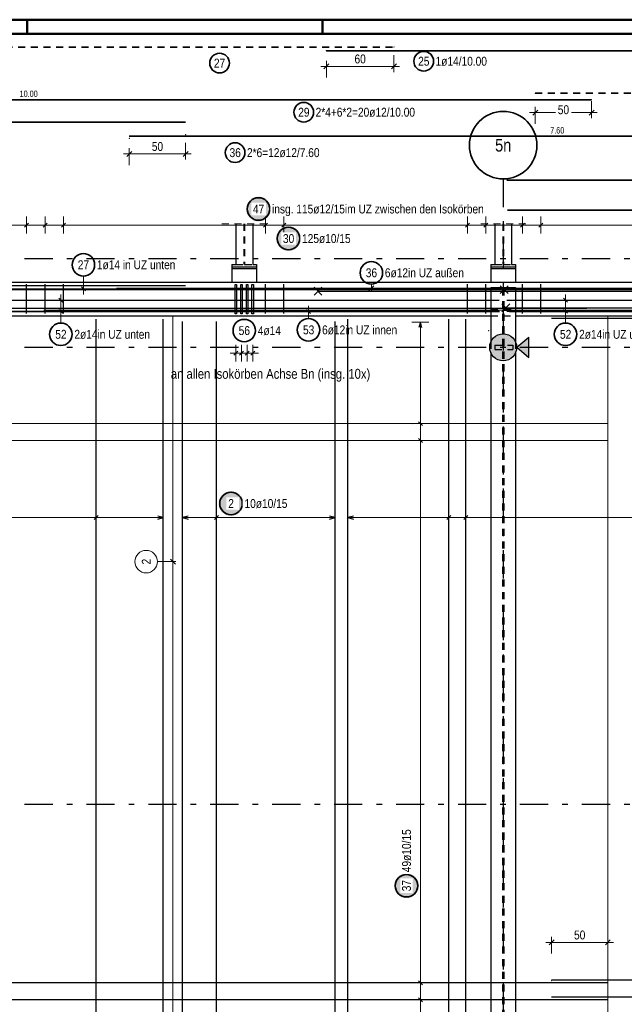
# Model space of a CAD drawing. Header units: millimetres. Extents: x -5 to 96, y -36 to 51.
# Tile 20 of 46: x 16 to 26, y 25 to 42. Entities that reach past the tile are written whole.
import ezdxf
from ezdxf.enums import TextEntityAlignment as Align

# ---------------------------------------------------------------- set-up
doc = ezdxf.new("R2010")
doc.units = ezdxf.units.MM
doc.linetypes.add('DASHDOTX2', pattern=[2, 1, -0.5, 0, -0.5])
doc.linetypes.add('HIDDEN', pattern=[0.375, 0.25, -0.125])
for name, color, linetype, lineweight in [('Achsen', 7, 'Continuous', 20), ('Bewehrung untere Lage', 7, 'Continuous', 20), ('Geschnittene Kanten', 7, 'Continuous', 20), ('Schraffuren', 7, 'Continuous', 20)]:
    doc.layers.add(name, color=color, linetype=linetype, lineweight=lineweight)
doc.styles.add('Arial Narrow', font='ARIALN.TTF')
doc.dimstyles.new('Arch_Strakon_dimstyle', dxfattribs={"dimtxt": 15.75, "dimasz": 1, "dimexe": 1.25, "dimexo": 0.0625, "dimgap": 1, "dimtad": 0, "dimdec": 3, "dimzin": 12, "dimdsep": 46, "dimtxsty": 'Arial Narrow', "dimblk": 'Arrowhead_Tick', "dimsah": 1, "dimcen": 0, "dimse1": 1, "dimse2": 1, "dimclrd": 6, "dimclrt": 2, "dimazin": 0, "dimtfac": 1, "dimtdec": 4, "dimtmove": 0, "dimatfit": 3, "dimldrblk": 'NONE', "dimfxl": 1, "dimtvp": 1, "dimtolj": 1, "dimtzin": 0, "dimlwd": 13, "dimarcsym": 2})

# ---------------------------------------------------------------- blocks, each defined once
blk = doc.blocks.new('Arrowhead_Tick')
at = {"color": 0, "linetype": 'Continuous', "lineweight": -2, "ltscale": 0.5}
for p, q in [((0, 20), (0, -10)), ((-1, 0), (0, 0)), ((10, 0), (0, 0))]:
    blk.add_line(p, q, dxfattribs=at)
at = {"color": 2, "linetype": 'Continuous', "lineweight": 35, "ltscale": 0.5}
blk.add_line((4.4, 4.4), (-4.4, -4.4), dxfattribs=at)
blk = doc.blocks.new('*D11')
at = {"color": 6, "linetype": 'Continuous', "lineweight": 13}
blk.add_line((21.076, 41.22), (22.256, 41.22), dxfattribs=at)
at = {"layer": 'Defpoints', "color": 0}
for p in [(21.066, 41.499), (22.266, 41.563), (22.266, 41.22)]:
    blk.add_point(p, dxfattribs=at)
at = {"color": 6, "lineweight": 13, "xscale": 0.01, "yscale": 0.01, "zscale": 0.01, "rotation": 180}
blk.add_blockref('Arrowhead_Tick', (21.066, 41.22), dxfattribs=at)
at = {"color": 6, "lineweight": 13, "xscale": 0.01, "yscale": 0.01, "zscale": 0.01}
blk.add_blockref('Arrowhead_Tick', (22.266, 41.22), dxfattribs=at)
at = {"color": 2, "lineweight": 35, "insert": (21.666, 41.351), "char_height": 0.1575, "attachment_point": 5, "style": 'Arial Narrow'}
blk.add_mtext('\\A1;60', dxfattribs=at)
blk = doc.blocks.new('_None')
blk = doc.blocks.new('*D13')
at = {"color": 6, "linetype": 'Continuous', "lineweight": 13}
for p, q in [((24.787, 40.399), (25.134, 40.399)), ((25.766, 40.399), (25.419, 40.399))]:
    blk.add_line(p, q, dxfattribs=at)
at = {"layer": 'Defpoints', "color": 0}
for p in [(24.777, 40.743), (25.776, 40.627), (25.776, 40.399)]:
    blk.add_point(p, dxfattribs=at)
at = {"color": 6, "lineweight": 13, "xscale": 0.01, "yscale": 0.01, "zscale": 0.01, "rotation": 180}
blk.add_blockref('Arrowhead_Tick', (24.777, 40.399), dxfattribs=at)
at = {"color": 6, "lineweight": 13, "xscale": 0.01, "yscale": 0.01, "zscale": 0.01}
blk.add_blockref('Arrowhead_Tick', (25.776, 40.399), dxfattribs=at)
at = {"color": 2, "lineweight": 35, "insert": (25.277, 40.449), "char_height": 0.1575, "attachment_point": 5, "style": 'Arial Narrow'}
blk.add_mtext('\\A1;50', dxfattribs=at)
blk = doc.blocks.new('*D14')
at = {"color": 6, "linetype": 'Continuous', "lineweight": 13}
blk.add_line((17.575, 39.664), (18.556, 39.664), dxfattribs=at)
at = {"layer": 'Defpoints', "color": 0}
for p in [(17.565, 39.942), (18.566, 40.007), (18.566, 39.664)]:
    blk.add_point(p, dxfattribs=at)
at = {"color": 6, "lineweight": 13, "xscale": 0.01, "yscale": 0.01, "zscale": 0.01, "rotation": 180}
blk.add_blockref('Arrowhead_Tick', (17.565, 39.664), dxfattribs=at)
at = {"color": 6, "lineweight": 13, "xscale": 0.01, "yscale": 0.01, "zscale": 0.01}
blk.add_blockref('Arrowhead_Tick', (18.566, 39.664), dxfattribs=at)
at = {"color": 2, "lineweight": 35, "insert": (18.066, 39.795), "char_height": 0.1575, "attachment_point": 5, "style": 'Arial Narrow'}
blk.add_mtext('\\A1;50', dxfattribs=at)
blk = doc.blocks.new('*D15')
at = {"color": 6, "linetype": 'Continuous', "lineweight": 13}
blk.add_line((25.077, 25.65), (26.056, 25.65), dxfattribs=at)
at = {"layer": 'Defpoints', "color": 0}
for p in [(26.066, 25.65), (25.067, 24.967), (26.066, 24.631)]:
    blk.add_point(p, dxfattribs=at)
at = {"color": 6, "lineweight": 13, "xscale": 0.01, "yscale": 0.01, "zscale": 0.01, "rotation": 180}
blk.add_blockref('Arrowhead_Tick', (25.067, 25.65), dxfattribs=at)
at = {"color": 6, "lineweight": 13, "xscale": 0.01, "yscale": 0.01, "zscale": 0.01}
blk.add_blockref('Arrowhead_Tick', (26.066, 25.65), dxfattribs=at)
at = {"color": 2, "lineweight": 35, "insert": (25.566, 25.78), "char_height": 0.1575, "attachment_point": 5, "style": 'Arial Narrow'}
blk.add_mtext('\\A1;50', dxfattribs=at)

msp = doc.modelspace()

# ---------------------------------------------------------------- hatches: boundary and pattern name
at = {"lineweight": 25, "true_color": 0xffffff}
msp.add_hatch(color=7, dxfattribs=at).paths.add_polyline_path([(22.709465, 26.656619), (22.709331, 26.664297), (22.708929, 26.671966), (22.70826, 26.679616), (22.707324, 26.687238), (22.706123, 26.694822), (22.704657, 26.70236), (22.70293, 26.709842), (22.700943, 26.71726), (22.698697, 26.724603), (22.696197, 26.731864), (22.693445, 26.739033), (22.690445, 26.746102), (22.6872, 26.753061), (22.683713, 26.759903), (22.679991, 26.766619), (22.676036, 26.773202), (22.671853, 26.779642), (22.667449, 26.785932), (22.662827, 26.792065), (22.657995, 26.798033), (22.652957, 26.803828), (22.64772, 26.809444), (22.64229, 26.814874), (22.636674, 26.820111), (22.630878, 26.825149), (22.62491, 26.829982), (22.618778, 26.834603), (22.612487, 26.839008), (22.606047, 26.84319), (22.599465, 26.847145), (22.592749, 26.850868), (22.585907, 26.854354), (22.578947, 26.857599), (22.571878, 26.8606), (22.564709, 26.863352), (22.557449, 26.865852), (22.550105, 26.868097), (22.542688, 26.870085), (22.535206, 26.871812), (22.527668, 26.873277), (22.520083, 26.874478), (22.512461, 26.875414), (22.504811, 26.876084), (22.497143, 26.876485), (22.489465, 26.876619), (22.481787, 26.876485), (22.474119, 26.876084), (22.466469, 26.875414), (22.458847, 26.874478), (22.451262, 26.873277), (22.443724, 26.871812), (22.436242, 26.870085), (22.428825, 26.868097), (22.421481, 26.865852), (22.414221, 26.863352), (22.407051, 26.8606), (22.399983, 26.857599), (22.393023, 26.854354), (22.386181, 26.850868), (22.379465, 26.847145), (22.372883, 26.84319), (22.366443, 26.839008), (22.360152, 26.834603), (22.354019, 26.829982), (22.348052, 26.825149), (22.342256, 26.820111), (22.33664, 26.814874), (22.33121, 26.809444), (22.325973, 26.803828), (22.320935, 26.798033), (22.316103, 26.792065), (22.311481, 26.785932), (22.307077, 26.779642), (22.302894, 26.773202), (22.298939, 26.766619), (22.295216, 26.759903), (22.29173, 26.753061), (22.288485, 26.746102), (22.285484, 26.739033), (22.282733, 26.731864), (22.280233, 26.724603), (22.277987, 26.71726), (22.276, 26.709842), (22.274272, 26.70236), (22.272807, 26.694822), (22.271606, 26.687238), (22.27067, 26.679616), (22.270001, 26.671966), (22.269599, 26.664297), (22.269465, 26.656619), (22.269599, 26.648942), (22.270001, 26.641273), (22.27067, 26.633623), (22.271606, 26.626001), (22.272807, 26.618417), (22.274272, 26.610879), (22.276, 26.603397), (22.277987, 26.595979), (22.280233, 26.588636), (22.282733, 26.581375), (22.285484, 26.574206), (22.288485, 26.567137), (22.29173, 26.560178), (22.295216, 26.553336), (22.298939, 26.546619), (22.302894, 26.540037), (22.307077, 26.533597), (22.311481, 26.527307), (22.316103, 26.521174), (22.320935, 26.515206), (22.325973, 26.509411), (22.33121, 26.503795), (22.33664, 26.498365), (22.342256, 26.493128), (22.348052, 26.48809), (22.354019, 26.483257), (22.360152, 26.478636), (22.366443, 26.474231), (22.372883, 26.470049), (22.379465, 26.466094), (22.386181, 26.462371), (22.393023, 26.458885), (22.399983, 26.455639), (22.407051, 26.452639), (22.414221, 26.449887), (22.421481, 26.447387), (22.428825, 26.445142), (22.436242, 26.443154), (22.443724, 26.441427), (22.451262, 26.439962), (22.458847, 26.43876), (22.466469, 26.437825), (22.474119, 26.437155), (22.481787, 26.436753), (22.489465, 26.436619), (22.497143, 26.436753), (22.504811, 26.437155), (22.512461, 26.437825), (22.520083, 26.43876), (22.527668, 26.439962), (22.535206, 26.441427), (22.542688, 26.443154), (22.550105, 26.445142), (22.557449, 26.447387), (22.564709, 26.449887), (22.571878, 26.452639), (22.578947, 26.455639), (22.585907, 26.458885), (22.592749, 26.462371), (22.599465, 26.466094), (22.606047, 26.470049), (22.612487, 26.474231), (22.618778, 26.478636), (22.62491, 26.483257), (22.630878, 26.48809), (22.636674, 26.493128), (22.64229, 26.498365), (22.64772, 26.503795), (22.652957, 26.509411), (22.657995, 26.515206), (22.662827, 26.521174), (22.667449, 26.527307), (22.671853, 26.533597), (22.676036, 26.540037), (22.679991, 26.546619), (22.683713, 26.553336), (22.6872, 26.560178), (22.690445, 26.567137), (22.693445, 26.574206), (22.696197, 26.581375), (22.698697, 26.588636), (22.700943, 26.595979), (22.70293, 26.603397), (22.704657, 26.610879), (22.706123, 26.618417), (22.707324, 26.626001), (22.70826, 26.633623), (22.708929, 26.641273)])
at = {"layer": 'Achsen', "lineweight": 50, "true_color": 0x80ff80}
msp.add_hatch(color=91, dxfattribs=at).paths.add_polyline_path([(24.663535, 36.406085), (24.663535, 36.048362), (24.447102, 36.227223)])
at = {"layer": 'Achsen', "lineweight": 25, "true_color": 0xffffff}
msp.add_hatch(color=7, dxfattribs=at).paths.add_polyline_path([(19.592148, 33.44998), (19.592014, 33.457658), (19.591612, 33.465326), (19.590943, 33.472976), (19.590007, 33.480598), (19.588806, 33.488182), (19.587341, 33.49572), (19.585613, 33.503203), (19.583626, 33.51062), (19.581381, 33.517963), (19.578881, 33.525224), (19.576129, 33.532393), (19.573128, 33.539462), (19.569883, 33.546421), (19.566397, 33.553263), (19.562674, 33.55998), (19.558719, 33.566562), (19.554536, 33.573002), (19.550132, 33.579292), (19.545511, 33.585425), (19.540678, 33.591393), (19.53564, 33.597188), (19.530403, 33.602805), (19.524973, 33.608234), (19.519357, 33.613472), (19.513561, 33.618509), (19.507594, 33.623342), (19.501461, 33.627963), (19.495171, 33.632368), (19.48873, 33.63655), (19.482148, 33.640505), (19.475432, 33.644228), (19.46859, 33.647714), (19.46163, 33.65096), (19.454562, 33.65396), (19.447393, 33.656712), (19.440132, 33.659212), (19.432788, 33.661457), (19.425371, 33.663445), (19.417889, 33.665172), (19.410351, 33.666637), (19.402766, 33.667839), (19.395144, 33.668775), (19.387495, 33.669444), (19.379826, 33.669846), (19.372148, 33.66998), (19.36447, 33.669846), (19.356802, 33.669444), (19.349152, 33.668775), (19.34153, 33.667839), (19.333946, 33.666637), (19.326408, 33.665172), (19.318925, 33.663445), (19.311508, 33.661457), (19.304164, 33.659212), (19.296904, 33.656712), (19.289735, 33.65396), (19.282666, 33.65096), (19.275707, 33.647714), (19.268864, 33.644228), (19.262148, 33.640505), (19.255566, 33.63655), (19.249126, 33.632368), (19.242835, 33.627963), (19.236703, 33.623342), (19.230735, 33.618509), (19.224939, 33.613472), (19.219323, 33.608234), (19.213893, 33.602805), (19.208656, 33.597188), (19.203618, 33.591393), (19.198786, 33.585425), (19.194164, 33.579292), (19.18976, 33.573002), (19.185578, 33.566562), (19.181623, 33.55998), (19.1779, 33.553263), (19.174413, 33.546421), (19.171168, 33.539462), (19.168168, 33.532393), (19.165416, 33.525224), (19.162916, 33.517963), (19.160671, 33.51062), (19.158683, 33.503203), (19.156956, 33.49572), (19.15549, 33.488182), (19.154289, 33.480598), (19.153353, 33.472976), (19.152684, 33.465326), (19.152282, 33.457658), (19.152148, 33.44998), (19.152282, 33.442302), (19.152684, 33.434633), (19.153353, 33.426983), (19.154289, 33.419362), (19.15549, 33.411777), (19.156956, 33.404239), (19.158683, 33.396757), (19.160671, 33.389339), (19.162916, 33.381996), (19.165416, 33.374735), (19.168168, 33.367566), (19.171168, 33.360498), (19.174413, 33.353538), (19.1779, 33.346696), (19.181623, 33.33998), (19.185578, 33.333397), (19.18976, 33.326957), (19.194164, 33.320667), (19.198786, 33.314534), (19.203618, 33.308566), (19.208656, 33.302771), (19.213893, 33.297155), (19.219323, 33.291725), (19.224939, 33.286488), (19.230735, 33.28145), (19.236703, 33.276617), (19.242835, 33.271996), (19.249126, 33.267591), (19.255566, 33.263409), (19.262148, 33.259454), (19.268864, 33.255731), (19.275707, 33.252245), (19.282666, 33.249), (19.289735, 33.245999), (19.296904, 33.243247), (19.304164, 33.240747), (19.311508, 33.238502), (19.318925, 33.236515), (19.326408, 33.234787), (19.333946, 33.233322), (19.34153, 33.232121), (19.349152, 33.231185), (19.356802, 33.230516), (19.36447, 33.230114), (19.372148, 33.22998), (19.379826, 33.230114), (19.387495, 33.230516), (19.395144, 33.231185), (19.402766, 33.232121), (19.410351, 33.233322), (19.417889, 33.234787), (19.425371, 33.236515), (19.432788, 33.238502), (19.440132, 33.240747), (19.447393, 33.243247), (19.454562, 33.245999), (19.46163, 33.249), (19.46859, 33.252245), (19.475432, 33.255731), (19.482148, 33.259454), (19.48873, 33.263409), (19.495171, 33.267591), (19.501461, 33.271996), (19.507594, 33.276617), (19.513561, 33.28145), (19.519357, 33.286488), (19.524973, 33.291725), (19.530403, 33.297155), (19.53564, 33.302771), (19.540678, 33.308566), (19.545511, 33.314534), (19.550132, 33.320667), (19.554536, 33.326957), (19.558719, 33.333397), (19.562674, 33.33998), (19.566397, 33.346696), (19.569883, 33.353538), (19.573128, 33.360498), (19.576129, 33.367566), (19.578881, 33.374735), (19.581381, 33.381996), (19.583626, 33.389339), (19.585613, 33.396757), (19.587341, 33.404239), (19.588806, 33.411777), (19.590007, 33.419362), (19.590943, 33.426983), (19.591612, 33.434633)])
at = {"layer": 'Geschnittene Kanten', "lineweight": 25, "true_color": 0xffffff}
for points in [[(20.081286, 38.68535), (20.081152, 38.693028), (20.08075, 38.700697), (20.080081, 38.708346), (20.079145, 38.715968), (20.077943, 38.723553), (20.076478, 38.731091), (20.074751, 38.738573), (20.072763, 38.74599), (20.070518, 38.753334), (20.068018, 38.760595), (20.065266, 38.767764), (20.062266, 38.774832), (20.05902, 38.781792), (20.055534, 38.788634), (20.051811, 38.79535), (20.047856, 38.801932), (20.043674, 38.808373), (20.039269, 38.814663), (20.034648, 38.820796), (20.029815, 38.826763), (20.024778, 38.832559), (20.01954, 38.838175), (20.014111, 38.843605), (20.008494, 38.848842), (20.002699, 38.85388), (19.996731, 38.858712), (19.990598, 38.863334), (19.984308, 38.867738), (19.977868, 38.871921), (19.971286, 38.875876), (19.964569, 38.879599), (19.957727, 38.883085), (19.950768, 38.88633), (19.943699, 38.889331), (19.93653, 38.892082), (19.929269, 38.894583), (19.921926, 38.896828), (19.914509, 38.898815), (19.907026, 38.900543), (19.899488, 38.902008), (19.891904, 38.903209), (19.884282, 38.904145), (19.876632, 38.904814), (19.868964, 38.905216), (19.861286, 38.90535), (19.853608, 38.905216), (19.845939, 38.904814), (19.838289, 38.904145), (19.830668, 38.903209), (19.823083, 38.902008), (19.815545, 38.900543), (19.808063, 38.898815), (19.800645, 38.896828), (19.793302, 38.894583), (19.786041, 38.892082), (19.778872, 38.889331), (19.771804, 38.88633), (19.764844, 38.883085), (19.758002, 38.879599), (19.751286, 38.875876), (19.744703, 38.871921), (19.738263, 38.867738), (19.731973, 38.863334), (19.72584, 38.858712), (19.719872, 38.85388), (19.714077, 38.848842), (19.708461, 38.843605), (19.703031, 38.838175), (19.697794, 38.832559), (19.692756, 38.826763), (19.687923, 38.820796), (19.683302, 38.814663), (19.678897, 38.808373), (19.674715, 38.801932), (19.67076, 38.79535), (19.667037, 38.788634), (19.663551, 38.781792), (19.660306, 38.774832), (19.657305, 38.767764), (19.654553, 38.760595), (19.652053, 38.753334), (19.649808, 38.74599), (19.647821, 38.738573), (19.646093, 38.731091), (19.644628, 38.723553), (19.643427, 38.715968), (19.642491, 38.708346), (19.641822, 38.700697), (19.64142, 38.693028), (19.641286, 38.68535), (19.64142, 38.677672), (19.641822, 38.670004), (19.642491, 38.662354), (19.643427, 38.654732), (19.644628, 38.647148), (19.646093, 38.63961), (19.647821, 38.632127), (19.649808, 38.62471), (19.652053, 38.617366), (19.654553, 38.610106), (19.657305, 38.602937), (19.660306, 38.595868), (19.663551, 38.588908), (19.667037, 38.582066), (19.67076, 38.57535), (19.674715, 38.568768), (19.678897, 38.562328), (19.683302, 38.556037), (19.687923, 38.549905), (19.692756, 38.543937), (19.697794, 38.538141), (19.703031, 38.532525), (19.708461, 38.527095), (19.714077, 38.521858), (19.719872, 38.51682), (19.72584, 38.511988), (19.731973, 38.507366), (19.738263, 38.502962), (19.744703, 38.49878), (19.751286, 38.494825), (19.758002, 38.491102), (19.764844, 38.487615), (19.771804, 38.48437), (19.778872, 38.48137), (19.786041, 38.478618), (19.793302, 38.476118), (19.800645, 38.473873), (19.808063, 38.471885), (19.815545, 38.470158), (19.823083, 38.468692), (19.830668, 38.467491), (19.838289, 38.466555), (19.845939, 38.465886), (19.853608, 38.465484), (19.861286, 38.46535), (19.868964, 38.465484), (19.876632, 38.465886), (19.884282, 38.466555), (19.891904, 38.467491), (19.899488, 38.468692), (19.907026, 38.470158), (19.914509, 38.471885), (19.921926, 38.473873), (19.929269, 38.476118), (19.93653, 38.478618), (19.943699, 38.48137), (19.950768, 38.48437), (19.957727, 38.487615), (19.964569, 38.491102), (19.971286, 38.494825), (19.977868, 38.49878), (19.984308, 38.502962), (19.990598, 38.507366), (19.996731, 38.511988), (20.002699, 38.51682), (20.008494, 38.521858), (20.014111, 38.527095), (20.01954, 38.532525), (20.024778, 38.538141), (20.029815, 38.543937), (20.034648, 38.549905), (20.039269, 38.556037), (20.043674, 38.562328), (20.047856, 38.568768), (20.051811, 38.57535), (20.055534, 38.582066), (20.05902, 38.588908), (20.062266, 38.595868), (20.065266, 38.602937), (20.068018, 38.610106), (20.070518, 38.617366), (20.072763, 38.62471), (20.074751, 38.632127), (20.076478, 38.63961), (20.077943, 38.647148), (20.079145, 38.654732), (20.080081, 38.662354), (20.08075, 38.670004)], [(20.613987, 38.159688), (20.613853, 38.167366), (20.613451, 38.175034), (20.612782, 38.182684), (20.611846, 38.190306), (20.610645, 38.19789), (20.609179, 38.205428), (20.607452, 38.212911), (20.605465, 38.220328), (20.603219, 38.227671), (20.600719, 38.234932), (20.597967, 38.242101), (20.594967, 38.24917), (20.591722, 38.256129), (20.588235, 38.262971), (20.584513, 38.269688), (20.580558, 38.27627), (20.576375, 38.28271), (20.571971, 38.289001), (20.567349, 38.295133), (20.562517, 38.301101), (20.557479, 38.306896), (20.552242, 38.312513), (20.546812, 38.317943), (20.541196, 38.32318), (20.5354, 38.328218), (20.529433, 38.33305), (20.5233, 38.337671), (20.517009, 38.342076), (20.510569, 38.346258), (20.503987, 38.350213), (20.497271, 38.353936), (20.490429, 38.357422), (20.483469, 38.360668), (20.4764, 38.363668), (20.469231, 38.36642), (20.461971, 38.36892), (20.454627, 38.371165), (20.44721, 38.373153), (20.439728, 38.37488), (20.43219, 38.376345), (20.424605, 38.377547), (20.416983, 38.378483), (20.409333, 38.379152), (20.401665, 38.379554), (20.393987, 38.379688), (20.386309, 38.379554), (20.378641, 38.379152), (20.370991, 38.378483), (20.363369, 38.377547), (20.355784, 38.376345), (20.348246, 38.37488), (20.340764, 38.373153), (20.333347, 38.371165), (20.326003, 38.36892), (20.318743, 38.36642), (20.311574, 38.363668), (20.304505, 38.360668), (20.297545, 38.357422), (20.290703, 38.353936), (20.283987, 38.350213), (20.277405, 38.346258), (20.270965, 38.342076), (20.264674, 38.337671), (20.258541, 38.33305), (20.252574, 38.328218), (20.246778, 38.32318), (20.241162, 38.317943), (20.235732, 38.312513), (20.230495, 38.306896), (20.225457, 38.301101), (20.220625, 38.295133), (20.216003, 38.289001), (20.211599, 38.28271), (20.207416, 38.27627), (20.203461, 38.269688), (20.199739, 38.262971), (20.196252, 38.256129), (20.193007, 38.24917), (20.190007, 38.242101), (20.187255, 38.234932), (20.184755, 38.227671), (20.182509, 38.220328), (20.180522, 38.212911), (20.178795, 38.205428), (20.177329, 38.19789), (20.176128, 38.190306), (20.175192, 38.182684), (20.174523, 38.175034), (20.174121, 38.167366), (20.173987, 38.159688), (20.174121, 38.15201), (20.174523, 38.144341), (20.175192, 38.136691), (20.176128, 38.12907), (20.177329, 38.121485), (20.178795, 38.113947), (20.180522, 38.106465), (20.182509, 38.099048), (20.184755, 38.091704), (20.187255, 38.084443), (20.190007, 38.077274), (20.193007, 38.070206), (20.196252, 38.063246), (20.199739, 38.056404), (20.203461, 38.049688), (20.207416, 38.043106), (20.211599, 38.036665), (20.216003, 38.030375), (20.220625, 38.024242), (20.225457, 38.018274), (20.230495, 38.012479), (20.235732, 38.006863), (20.241162, 38.001433), (20.246778, 37.996196), (20.252574, 37.991158), (20.258541, 37.986325), (20.264674, 37.981704), (20.270965, 37.977299), (20.277405, 37.973117), (20.283987, 37.969162), (20.290703, 37.965439), (20.297545, 37.961953), (20.304505, 37.958708), (20.311574, 37.955707), (20.318743, 37.952955), (20.326003, 37.950455), (20.333347, 37.94821), (20.340764, 37.946223), (20.348246, 37.944495), (20.355784, 37.94303), (20.363369, 37.941829), (20.370991, 37.940893), (20.378641, 37.940224), (20.386309, 37.939822), (20.393987, 37.939688), (20.401665, 37.939822), (20.409333, 37.940224), (20.416983, 37.940893), (20.424605, 37.941829), (20.43219, 37.94303), (20.439728, 37.944495), (20.44721, 37.946223), (20.454627, 37.94821), (20.461971, 37.950455), (20.469231, 37.952955), (20.4764, 37.955707), (20.483469, 37.958708), (20.490429, 37.961953), (20.497271, 37.965439), (20.503987, 37.969162), (20.510569, 37.973117), (20.517009, 37.977299), (20.5233, 37.981704), (20.529433, 37.986325), (20.5354, 37.991158), (20.541196, 37.996196), (20.546812, 38.001433), (20.552242, 38.006863), (20.557479, 38.012479), (20.562517, 38.018274), (20.567349, 38.024242), (20.571971, 38.030375), (20.576375, 38.036665), (20.580558, 38.043106), (20.584513, 38.049688), (20.588235, 38.056404), (20.591722, 38.063246), (20.594967, 38.070206), (20.597967, 38.077274), (20.600719, 38.084443), (20.603219, 38.091704), (20.605465, 38.099048), (20.607452, 38.106465), (20.609179, 38.113947), (20.610645, 38.121485), (20.611846, 38.12907), (20.612782, 38.136691), (20.613451, 38.144341)]]:
    msp.add_hatch(color=7, dxfattribs=at).paths.add_polyline_path(points)
at = {"layer": 'Schraffuren', "lineweight": 13, "true_color": 0xd7ffd7}
msp.add_hatch(color=254, dxfattribs=at).paths.add_polyline_path([(24.447042, 36.227223), (24.446963, 36.233403), (24.446724, 36.239578), (24.446326, 36.245746), (24.44577, 36.251901), (24.445056, 36.258039), (24.444183, 36.264157), (24.443154, 36.270251), (24.441968, 36.276316), (24.440626, 36.282349), (24.439129, 36.288345), (24.437478, 36.2943), (24.435675, 36.300211), (24.43372, 36.306074), (24.431614, 36.311884), (24.42936, 36.317638), (24.426958, 36.323332), (24.424411, 36.328963), (24.421719, 36.334526), (24.418885, 36.340018), (24.415911, 36.345435), (24.412798, 36.350774), (24.409548, 36.356031), (24.406165, 36.361202), (24.402649, 36.366285), (24.399004, 36.371275), (24.395231, 36.37617), (24.391334, 36.380966), (24.387314, 36.38566), (24.383175, 36.390249), (24.378919, 36.39473), (24.374549, 36.3991), (24.370068, 36.403356), (24.365479, 36.407495), (24.360785, 36.411515), (24.355988, 36.415412), (24.351094, 36.419185), (24.346103, 36.42283), (24.341021, 36.426346), (24.335849, 36.42973), (24.330592, 36.432979), (24.325254, 36.436092), (24.319837, 36.439066), (24.314345, 36.4419), (24.308782, 36.444592), (24.303151, 36.44714), (24.297457, 36.449541), (24.291703, 36.451795), (24.285892, 36.453901), (24.28003, 36.455856), (24.274119, 36.457659), (24.268163, 36.45931), (24.262167, 36.460807), (24.256135, 36.462149), (24.25007, 36.463335), (24.243976, 36.464365), (24.237858, 36.465237), (24.231719, 36.465951), (24.225564, 36.466508), (24.219397, 36.466905), (24.213222, 36.467144), (24.207042, 36.467223), (24.200863, 36.467144), (24.194687, 36.466905), (24.18852, 36.466508), (24.182365, 36.465951), (24.176227, 36.465237), (24.170108, 36.464365), (24.164015, 36.463335), (24.15795, 36.462149), (24.151917, 36.460807), (24.145921, 36.45931), (24.139966, 36.457659), (24.134055, 36.455856), (24.128192, 36.453901), (24.122382, 36.451795), (24.116628, 36.449541), (24.110933, 36.44714), (24.105303, 36.444592), (24.09974, 36.4419), (24.094248, 36.439066), (24.088831, 36.436092), (24.083492, 36.432979), (24.078235, 36.42973), (24.073064, 36.426346), (24.067981, 36.42283), (24.062991, 36.419185), (24.058096, 36.415412), (24.0533, 36.411515), (24.048606, 36.407495), (24.044017, 36.403356), (24.039536, 36.3991), (24.035166, 36.39473), (24.03091, 36.390249), (24.026771, 36.38566), (24.022751, 36.380966), (24.018853, 36.37617), (24.015081, 36.371275), (24.011435, 36.366285), (24.00792, 36.361202), (24.004536, 36.356031), (24.001287, 36.350774), (23.998174, 36.345435), (23.995199, 36.340018), (23.992365, 36.334526), (23.989674, 36.328963), (23.987126, 36.323332), (23.984724, 36.317638), (23.98247, 36.311884), (23.980365, 36.306074), (23.97841, 36.300211), (23.976606, 36.2943), (23.974956, 36.288345), (23.973459, 36.282349), (23.972117, 36.276316), (23.970931, 36.270251), (23.969901, 36.264157), (23.969029, 36.258039), (23.968314, 36.251901), (23.967758, 36.245746), (23.96736, 36.239578), (23.967122, 36.233403), (23.967042, 36.227223), (23.967122, 36.221044), (23.96736, 36.214869), (23.967758, 36.208701), (23.968314, 36.202546), (23.969029, 36.196408), (23.969901, 36.19029), (23.970931, 36.184196), (23.972117, 36.178131), (23.973459, 36.172098), (23.974956, 36.166102), (23.976606, 36.160147), (23.97841, 36.154236), (23.980365, 36.148373), (23.98247, 36.142563), (23.984724, 36.136809), (23.987126, 36.131115), (23.989674, 36.125484), (23.992365, 36.119921), (23.995199, 36.114429), (23.998174, 36.109012), (24.001287, 36.103673), (24.004536, 36.098416), (24.00792, 36.093245), (24.011435, 36.088162), (24.015081, 36.083172), (24.018853, 36.078277), (24.022751, 36.073481), (24.026771, 36.068787), (24.03091, 36.064198), (24.035166, 36.059717), (24.039536, 36.055347), (24.044017, 36.051091), (24.048606, 36.046952), (24.0533, 36.042932), (24.058096, 36.039035), (24.062991, 36.035262), (24.067981, 36.031617), (24.073064, 36.028101), (24.078235, 36.024717), (24.083492, 36.021468), (24.088831, 36.018355), (24.094248, 36.015381), (24.09974, 36.012547), (24.105303, 36.009855), (24.110933, 36.007307), (24.116628, 36.004906), (24.122382, 36.002651), (24.128192, 36.000546), (24.134055, 35.998591), (24.139966, 35.996787), (24.145921, 35.995137), (24.151917, 35.99364), (24.15795, 35.992298), (24.164015, 35.991112), (24.170108, 35.990082), (24.176227, 35.98921), (24.182365, 35.988495), (24.18852, 35.987939), (24.194687, 35.987542), (24.200863, 35.987303), (24.207042, 35.987223), (24.213222, 35.987303), (24.219397, 35.987542), (24.225564, 35.987939), (24.231719, 35.988495), (24.237858, 35.98921), (24.243976, 35.990082), (24.25007, 35.991112), (24.256135, 35.992298), (24.262167, 35.99364), (24.268163, 35.995137), (24.274119, 35.996787), (24.28003, 35.998591), (24.285892, 36.000546), (24.291703, 36.002651), (24.297457, 36.004906), (24.303151, 36.007307), (24.308782, 36.009855), (24.314345, 36.012547), (24.319837, 36.015381), (24.325254, 36.018355), (24.330592, 36.021468), (24.335849, 36.024717), (24.341021, 36.028101), (24.346103, 36.031617), (24.351094, 36.035262), (24.355988, 36.039035), (24.360785, 36.042932), (24.365479, 36.046952), (24.370068, 36.051091), (24.374549, 36.055347), (24.378919, 36.059717), (24.383175, 36.064198), (24.387314, 36.068787), (24.391334, 36.073481), (24.395231, 36.078277), (24.399004, 36.083172), (24.402649, 36.088162), (24.406165, 36.093245), (24.409548, 36.098416), (24.412798, 36.103673), (24.415911, 36.109012), (24.418885, 36.114429), (24.421719, 36.119921), (24.424411, 36.125484), (24.426958, 36.131115), (24.42936, 36.136809), (24.431614, 36.142563), (24.43372, 36.148373), (24.435675, 36.154236), (24.437478, 36.160147), (24.439129, 36.166102), (24.440626, 36.172098), (24.441968, 36.178131), (24.443154, 36.184196), (24.444183, 36.19029), (24.445056, 36.196408), (24.44577, 36.202546), (24.446326, 36.208701), (24.446724, 36.214869), (24.446963, 36.221044)])

# ---------------------------------------------------------------- linework, layer by layer
at = {"color": 4, "linetype": 'Continuous', "lineweight": 50}
for p, q in [((87.5, 42.05), (0, 42.05)), ((87.25, 41.8), (1, 41.8))]:
    msp.add_line(p, q, dxfattribs=at)
at = {"color": 4, "linetype": 'Continuous', "lineweight": 50, "ltscale": 0.2}
for p, q in [((15.75, 42.05), (15.75, 41.8)), ((21, 42.05), (21, 41.8))]:
    msp.add_line(p, q, dxfattribs=at)
at = {"color": 2, "linetype": 'HIDDEN', "lineweight": 35, "ltscale": 0.5}
for p, q in [((5.466215, 41.563019), (22.266215, 41.563019)), ((24.777027, 40.742654), (44.777027, 40.742654))]:
    msp.add_line(p, q, dxfattribs=at)
at = {"color": 2, "linetype": 'Continuous', "lineweight": 35, "ltscale": 0.5}
for p, q in [((21.065835, 41.499274), (41.065835, 41.499274)), ((5.776233, 40.626824), (25.776233, 40.626824)), ((32.765414, 39.977001), (17.565414, 39.977001)), ((24.271029, 39.199676), (33.331029, 39.199676))]:
    msp.add_line(p, q, dxfattribs=at)
at = {"color": 5, "linetype": 'HIDDEN', "lineweight": 18, "ltscale": 0.5}
for p, q in [((19.207028, 38.420087), (20.007028, 38.420087)), ((23.807028, 38.420087), (24.607028, 38.420087))]:
    msp.add_line(p, q, dxfattribs=at)
at = {"color": 3, "linetype": 'Continuous', "lineweight": 25}
for p, q in [((19.457028, 38.420087), (19.457028, 37.69723)), ((19.757028, 38.420087), (19.757028, 37.69723)), ((24.057028, 38.420087), (24.057028, 37.69723)), ((24.357028, 38.420087), (24.357028, 37.69723)), ((19.387028, 37.69723), (19.457028, 37.69723)), ((19.387028, 37.69723), (19.387028, 37.65723)), ((19.387028, 37.65723), (19.827028, 37.65723)), ((19.387028, 37.65723), (19.387028, 37.62723)), ((19.757028, 37.69723), (19.827028, 37.69723)), ((19.827028, 37.69723), (19.827028, 37.65723)), ((19.827028, 37.65723), (19.827028, 37.62723)), ((23.987028, 37.69723), (24.057028, 37.69723)), ((23.987028, 37.69723), (23.987028, 37.65723)), ((23.987028, 37.65723), (24.427028, 37.65723)), ((23.987028, 37.65723), (23.987028, 37.62723)), ((24.357028, 37.69723), (24.427028, 37.69723)), ((24.427028, 37.69723), (24.427028, 37.65723)), ((24.427028, 37.65723), (24.427028, 37.62723)), ((19.386964, 37.62723), (19.826927, 37.62723)), ((19.387028, 37.62723), (19.387028, 37.387223)), ((19.827028, 37.62723), (19.827028, 37.387223)), ((23.986964, 37.62723), (24.426927, 37.62723)), ((23.987028, 37.62723), (23.987028, 37.387223)), ((24.427028, 37.62723), (24.427028, 37.387223)), ((5.466215, 37.38723), (45.436807, 37.38723)), ((23.987027, 37.287223), (24.427027, 37.287223)), ((23.987028, 37.287223), (23.987028, 36.32228)), ((24.427028, 37.287223), (24.427028, 36.322332)), ((15.227086, 36.787306), (23.987028, 36.787306)), ((24.427028, 36.787306), (33.187125, 36.787306)), ((23.987028, 36.132167), (23.987028, 22.211704)), ((24.427028, 36.132115), (24.427028, 22.211704))]:
    msp.add_line(p, q, dxfattribs=at)
at = {"color": 3, "linetype": 'HIDDEN', "lineweight": 25, "ltscale": 0.5}
for p, q in [((19.599928, 38.420087), (19.599928, 37.69723)), ((19.614128, 38.420087), (19.614128, 37.69723)), ((24.199928, 38.420087), (24.199928, 37.69723)), ((24.214128, 38.420087), (24.214128, 37.69723)), ((19.457028, 37.69723), (19.599928, 37.69723)), ((19.614128, 37.69723), (19.757028, 37.69723)), ((24.057028, 37.69723), (24.199928, 37.69723)), ((24.214128, 37.69723), (24.357028, 37.69723)), ((23.987028, 37.274557), (24.195027, 37.274557)), ((24.195027, 37.274557), (24.195027, 22.211704)), ((24.219027, 37.274557), (24.427027, 37.274557)), ((24.219027, 37.274557), (24.219027, 22.211704)), ((23.987027, 36.899897), (24.195027, 36.899897)), ((23.987027, 36.88723), (24.427027, 36.88723)), ((23.987028, 36.787306), (24.427028, 36.787306)), ((24.219027, 36.899897), (24.427027, 36.899897)), ((23.987028, 36.32228), (23.987028, 36.132167)), ((24.059919, 36.267323), (24.379919, 36.267324)), ((24.059919, 36.267223), (24.059919, 36.187223)), ((24.379919, 36.267223), (24.379919, 36.187223)), ((24.427028, 36.322332), (24.427028, 36.132115)), ((24.059919, 36.187223), (24.379919, 36.187223))]:
    msp.add_line(p, q, dxfattribs=at)
at = {"color": 5, "linetype": 'Continuous', "lineweight": 18, "ltscale": 0.5}
for p, q in [((16.75, 37.493882), (16.75, 37.36452)), ((16.75, 37.16452), (16.75, 37.36452)), ((16.35, 36.766156), (16.35, 37.166604)), ((16.6, 37.26452), (16.9, 37.26452)), ((25.315287, 36.766156), (25.315287, 37.166604)), ((16.2, 37.066604), (16.5, 37.066604)), ((20.75, 36.76261), (20.75, 36.96261)), ((25.165287, 37.066604), (25.465287, 37.066604)), ((16.2, 36.866156), (16.5, 36.866156)), ((16.35, 36.657835), (16.35, 36.766156)), ((20.6, 36.86261), (20.9, 36.86261)), ((20.75, 36.736297), (20.75, 36.76261)), ((25.165287, 36.866156), (25.465287, 36.866156)), ((25.315287, 36.657835), (25.315287, 36.766156)), ((22.886763, 36.676363), (22.586763, 36.676282)), ((22.740661, 22.220807), (22.736763, 36.676323)), ((22.58725, 34.869343), (22.88725, 34.869424)), ((22.587332, 34.568186), (22.887332, 34.568267)), ((16.974648, 33.35), (16.974648, 33.05)), ((18.16994, 33.05), (18.16994, 33.35)), ((6.217015, 33.2), (18.16994, 33.2)), ((22.58993, 24.931176), (22.88993, 24.931257)), ((22.590011, 24.630019), (22.890011, 24.6301))]:
    msp.add_line(p, q, dxfattribs=at)
at = {"color": 3, "linetype": 'Continuous', "lineweight": 25, "ltscale": 0.5}
for p, q in [((16.714645, 37.299875), (16.785355, 37.229165)), ((20.988387, 37.153066), (20.846965, 37.294487)), ((20.988387, 37.294487), (20.846965, 37.153066)), ((5.563112, 37.26452), (22.363112, 37.26452)), ((20.917676, 37.223776), (40.917676, 37.223776)), ((15.075531, 37.066604), (24.135531, 37.066604)), ((16.314645, 37.101959), (16.385355, 37.031249)), ((24.271778, 37.066604), (33.331778, 37.066604)), ((25.279931, 37.101959), (25.350642, 37.031249)), ((15.075531, 36.866156), (24.135531, 36.866156)), ((15.081439, 36.86261), (24.141439, 36.86261)), ((16.314645, 36.901511), (16.385355, 36.8308)), ((20.714645, 36.897965), (20.785355, 36.827254)), ((24.271778, 36.866156), (33.331778, 36.866156)), ((24.318638, 36.86261), (33.378638, 36.86261)), ((25.279931, 36.901511), (25.350642, 36.8308)), ((16.974648, 20.727306), (16.974648, 36.727306)), ((18.16994, 20.727306), (18.16994, 36.727306)), ((22.736763, 36.676323), (22.709995, 36.576316)), ((22.763585, 36.57633), (22.736763, 36.676323)), ((44.066215, 36.737401), (25.066215, 36.737211)), ((26.066215, 34.870281), (6.048115, 34.864883)), ((22.701886, 34.904729), (22.772615, 34.834038)), ((26.066215, 34.569124), (6.04807, 34.563727)), ((22.701967, 34.603573), (22.772696, 34.532881)), ((17.010003, 33.235355), (16.939292, 33.164645)), ((18.16994, 33.2), (18.06994, 33.226795)), ((18.06994, 33.173205), (18.16994, 33.2)), ((26.066215, 24.932113), (6.046633, 24.926715)), ((22.704565, 24.966562), (22.775295, 24.895871)), ((44.066215, 24.975897), (25.066215, 24.975707)), ((26.066215, 24.630957), (6.046588, 24.625558)), ((22.704647, 24.665406), (22.775376, 24.594714)), ((44.066215, 24.67432), (25.066215, 24.67413))]:
    msp.add_line(p, q, dxfattribs=at)
at = {"color": 9, "linetype": 'Continuous', "lineweight": 0}
msp.add_line((26.066215, 36.78723), (26.066215, 22.121704), dxfattribs=at)
for centre in [(21.065835, 41.499274), (22.266215, 41.563019), (24.777027, 40.742654), (25.776233, 40.626824), (17.565414, 39.942248), (18.566215, 40.007435), (20.841835, 36.787223), (24.215333, 36.899897), (24.340932, 36.899897), (24.461158, 36.787306), (23.950296, 36.522771), (25.066633, 24.966715), (26.066215, 24.630957)]:
    msp.add_circle(centre, 0.00222, dxfattribs=at)
at = {"color": 2, "linetype": 'Continuous', "lineweight": 35, "ltscale": 0.5}
for centre, radius in [((22.795682, 41.3115), 0.175), ((19.168252, 41.278914), 0.175), ((20.664903, 40.405607), 0.175), ((19.445559, 39.686905), 0.175), ((16.75, 37.693882), 0.2), ((16.35, 36.457835), 0.2), ((20.75, 36.536297), 0.2), ((25.315287, 36.457835), 0.2), ((22.489465, 26.656619), 0.2)]:
    msp.add_circle(centre, radius, dxfattribs=at)
at = {"layer": 'Achsen', "color": 3, "linetype": 'DASHDOTX2', "lineweight": 25, "ltscale": 0.5}
for p, q in [((24.207008, 39.218719), (24.207008, 1.25994)), ((3.604582, 37.807023), (49.572129, 37.807023)), ((3.604582, 36.227023), (49.572129, 36.227023)), ((3.604582, 28.107023), (49.572129, 28.107023))]:
    msp.add_line(p, q, dxfattribs=at)
at = {"layer": 'Achsen', "color": 3, "linetype": 'Continuous', "lineweight": 25, "ltscale": 0.5}
for p, q in [((24.292847, 37.180634), (24.151426, 37.322055)), ((24.292847, 37.322055), (24.151426, 37.180634)), ((5.690858, 37.253551), (25.690858, 37.253551)), ((24.222136, 37.251345), (44.222136, 37.251345)), ((24.325706, 36.858502), (24.184285, 36.999924)), ((24.325706, 36.999924), (24.184285, 36.858502)), ((24.254995, 36.929213), (44.254995, 36.929213)), ((5.690858, 36.920611), (25.690858, 36.920611)), ((18.509536, 21.50656), (18.509536, 36.687232)), ((19.111758, 21.506568), (19.111758, 36.687241)), ((21.219534, 21.506597), (21.219534, 36.687269)), ((21.449536, 20.726558), (21.449536, 36.726558)), ((23.243917, 20.726558), (23.243917, 36.726558)), ((23.54298, 20.726558), (23.54298, 36.726558)), ((18.609536, 33.226775), (18.509536, 33.19998)), ((18.509536, 33.19998), (18.609536, 33.173185)), ((19.147113, 33.235335), (19.076403, 33.164624)), ((21.219534, 33.19998), (21.119534, 33.226775)), ((21.119534, 33.173185), (21.219534, 33.19998)), ((21.549536, 33.226795), (21.449536, 33.2)), ((21.449536, 33.2), (21.549536, 33.173205)), ((23.279272, 33.235355), (23.208562, 33.164645)), ((23.578336, 33.235355), (23.507625, 33.164645))]:
    msp.add_line(p, q, dxfattribs=at)
at = {"layer": 'Achsen', "color": 9, "linetype": 'Continuous', "lineweight": 0}
msp.add_line((18.339536, 21.226646), (18.339536, 36.78723), dxfattribs=at)
at = {"layer": 'Achsen', "color": 9, "linetype": 'Continuous', "lineweight": 0, "ltscale": 0.5}
for p, q in [((18.339536, 36.70723), (18.339536, 21.526558)), ((18.066369, 32.416597), (18.389536, 32.416597)), ((18.38373, 32.372403), (18.295342, 32.460791))]:
    msp.add_line(p, q, dxfattribs=at)
at = {"layer": 'Achsen', "color": 3, "linetype": 'Continuous', "lineweight": 25}
for p, q in [((24.447102, 36.227223), (24.663535, 36.406085)), ((24.663535, 36.048362), (24.663535, 36.406085)), ((24.447102, 36.227223), (24.663535, 36.048362))]:
    msp.add_line(p, q, dxfattribs=at)
at = {"layer": 'Achsen', "color": 5, "linetype": 'Continuous', "lineweight": 18, "ltscale": 0.5}
for p, q in [((18.509536, 33.34998), (18.509536, 33.04998)), ((19.111758, 33.34998), (19.111758, 33.04998)), ((21.219534, 33.04998), (21.219534, 33.34998)), ((21.449536, 33.35), (21.449536, 33.05)), ((23.243917, 33.35), (23.243917, 33.05)), ((23.54298, 33.35), (23.54298, 33.05)), ((18.509536, 33.19998), (21.219534, 33.19998)), ((21.449536, 33.2), (42.683041, 33.2))]:
    msp.add_line(p, q, dxfattribs=at)
at = {"layer": 'Achsen', "color": 2, "linetype": 'Continuous', "lineweight": 35}
msp.add_circle((24.207008, 39.818719), 0.6, dxfattribs=at)
at = {"layer": 'Achsen', "color": 2, "linetype": 'Continuous', "lineweight": 35, "ltscale": 0.5}
msp.add_circle((19.372148, 33.44998), 0.2, dxfattribs=at)
at = {"layer": 'Achsen', "color": 9, "linetype": 'Continuous', "lineweight": 0, "ltscale": 0.5}
msp.add_circle((17.866369, 32.416597), 0.2, dxfattribs=at)
at = {"layer": 'Bewehrung untere Lage', "color": 2, "linetype": 'Continuous', "lineweight": 35, "ltscale": 0.5}
msp.add_line((18.566215, 40.228999), (5.614215, 40.228999), dxfattribs=at)
at = {"layer": 'Bewehrung untere Lage', "color": 3, "linetype": 'Continuous', "lineweight": 25, "ltscale": 0.5}
for p, q in [((21.821163, 37.230363), (21.909551, 37.318751)), ((32.535469, 37.274557), (17.335469, 37.274557))]:
    msp.add_line(p, q, dxfattribs=at)
at = {"layer": 'Bewehrung untere Lage', "color": 5, "linetype": 'Continuous', "lineweight": 18, "ltscale": 0.5}
msp.add_line((21.865357, 37.351582), (21.865357, 37.224557), dxfattribs=at)
at = {"layer": 'Bewehrung untere Lage', "color": 9, "linetype": 'Continuous', "lineweight": 0}
msp.add_line((16.045086, 36.88723), (31.245086, 36.88723), dxfattribs=at)
at = {"layer": 'Bewehrung untere Lage', "color": 2, "linetype": 'Continuous', "lineweight": 35, "ltscale": 0.5}
msp.add_circle((21.865357, 37.551582), 0.2, dxfattribs=at)
at = {"layer": 'Geschnittene Kanten', "color": 5, "linetype": 'Continuous', "lineweight": 18, "ltscale": 0.5}
for p, q in [((15.74208, 38.55), (15.74208, 38.25)), ((16.068333, 38.55), (16.068333, 38.25)), ((16.394586, 38.55), (16.394586, 38.25)), ((19.98337, 38.55), (19.98337, 38.25)), ((20.309623, 38.55), (20.309623, 38.25)), ((23.572154, 38.55), (23.572154, 38.25)), ((23.898407, 38.55), (23.898407, 38.25)), ((24.550913, 38.55), (24.550913, 38.25)), ((24.877167, 38.55), (24.877167, 38.25)), ((5.628233, 38.4), (42.821087, 38.4))]:
    msp.add_line(p, q, dxfattribs=at)
at = {"layer": 'Geschnittene Kanten', "color": 3, "linetype": 'Continuous', "lineweight": 25, "ltscale": 0.5}
for p, q in [((15.777435, 38.435355), (15.706724, 38.364644)), ((16.103688, 38.435355), (16.032977, 38.364644)), ((16.429941, 38.435355), (16.359231, 38.364644)), ((20.018725, 38.435355), (19.948015, 38.364644)), ((20.344978, 38.435355), (20.274268, 38.364644)), ((23.607509, 38.435355), (23.536799, 38.364644)), ((23.933763, 38.435355), (23.863052, 38.364644)), ((24.586269, 38.435355), (24.515558, 38.364644)), ((24.912522, 38.435355), (24.841811, 38.364644)), ((15.74208, 36.827225), (15.74208, 37.347225)), ((16.068333, 36.827225), (16.068333, 37.347225)), ((16.394586, 36.827225), (16.394586, 37.347225)), ((19.98337, 36.827226), (19.98337, 37.347226)), ((20.309623, 36.827226), (20.309623, 37.347226)), ((23.572154, 36.827226), (23.572154, 37.347226)), ((23.898407, 36.827227), (23.898407, 37.347227)), ((24.550913, 36.827227), (24.550913, 37.347227)), ((24.877167, 36.827227), (24.877167, 37.347227))]:
    msp.add_line(p, q, dxfattribs=at)
at = {"layer": 'Geschnittene Kanten', "color": 2, "linetype": 'Continuous', "lineweight": 35, "ltscale": 0.5}
for centre in [(19.861286, 38.68535), (20.393987, 38.159688)]:
    msp.add_circle(centre, 0.2, dxfattribs=at)
at = {"layer": 'Geschnittene Kanten', "color": 3, "linetype": 'Continuous', "lineweight": 25}
msp.add_circle((24.207042, 36.227223), 0.24, dxfattribs=at)
at = {"layer": 'Schraffuren', "color": 3, "linetype": 'Continuous', "lineweight": 25, "ltscale": 0.5}
for p, q in [((18.566215, 37.31723), (5.614215, 37.31723)), ((19.444416, 37.344244), (19.472416, 37.344244)), ((19.444416, 36.82425), (19.444416, 37.344244)), ((19.472416, 37.344244), (19.472416, 36.82425)), ((19.544416, 37.344244), (19.572416, 37.344244)), ((19.544416, 36.82425), (19.544416, 37.344244)), ((19.572416, 37.344244), (19.572416, 36.82425)), ((19.644416, 37.344244), (19.672416, 37.344244)), ((19.644416, 36.82425), (19.644416, 37.344244)), ((19.672416, 37.344244), (19.672416, 36.82425)), ((19.744416, 37.344244), (19.772416, 37.344244)), ((19.744416, 36.82425), (19.744416, 37.344244)), ((19.772416, 37.344244), (19.772416, 36.82425)), ((19.472416, 36.82425), (19.444416, 36.82425)), ((19.572416, 36.82425), (19.544416, 36.82425)), ((19.672416, 36.82425), (19.644416, 36.82425)), ((19.772416, 36.82425), (19.744416, 36.82425)), ((19.493772, 36.158794), (19.423061, 36.088083)), ((19.593772, 36.158794), (19.523061, 36.088083)), ((19.693772, 36.158794), (19.623061, 36.088083)), ((19.793772, 36.158794), (19.723061, 36.088083))]:
    msp.add_line(p, q, dxfattribs=at)
at = {"layer": 'Schraffuren', "color": 5, "linetype": 'Continuous', "lineweight": 18, "ltscale": 0.5}
for p, q in [((19.458416, 36.273438), (19.458416, 35.973438)), ((19.558416, 36.273438), (19.558416, 35.973438)), ((19.658416, 36.273438), (19.658416, 35.973438)), ((19.758416, 36.273438), (19.758416, 35.973438)), ((19.358416, 36.123438), (19.858416, 36.123438))]:
    msp.add_line(p, q, dxfattribs=at)
at = {"layer": 'Schraffuren', "color": 9, "linetype": 'Continuous', "lineweight": 0}
msp.add_circle((19.387028, 37.407223), 0.00222, dxfattribs=at)
at = {"layer": 'Schraffuren', "color": 2, "linetype": 'Continuous', "lineweight": 35, "ltscale": 0.5}
msp.add_circle((19.607641, 36.523438), 0.2, dxfattribs=at)

# ---------------------------------------------------------------- texts
at = {"color": 2, "lineweight": 35, "char_height": 0.1575, "attachment_point": 1, "line_spacing_factor": 0.9, "style": 'Arial Narrow'}
for s, insert in [('27', (19.069027, 41.357664)), ('25', (22.696457, 41.39025)), ('1ø14/10.00', (23.005682, 41.39025)), ('29', (20.565678, 40.484357)), ('2*4+6*2=20ø12/10.00', (20.874903, 40.484357)), ('36', (19.346334, 39.765655)), ('2*6=12ø12/7.60', (19.655559, 39.765655)), ('27', (16.650775, 37.772632)), ('1ø14 in UZ unten', (16.99, 37.772632)), ('53', (20.650775, 36.615047)), ('6ø12in UZ innen', (20.99, 36.615047)), ('52', (16.250775, 36.536585)), ('2ø14in UZ unten', (16.59, 36.536585)), ('52', (25.216062, 36.536585)), ('2ø14in UZ unten', (25.555287, 36.536585))]:
    msp.add_mtext(s, dxfattribs=dict(at, insert=insert))
at = {"color": 3, "lineweight": 25, "char_height": 0.1125, "attachment_point": 1, "line_spacing_factor": 0.9, "style": 'Arial Narrow'}
for s, insert in [('10.00', (15.617046, 40.789324)), ('7.60', (25.041664, 40.139501))]:
    msp.add_mtext(s, dxfattribs=dict(at, insert=insert))
at = {"layer": 'Achsen', "color": 4, "lineweight": 50, "style": 'Arial Narrow'}
msp.add_text('5n', height=0.225, dxfattribs=at).set_placement((24.207008, 39.818719), align=Align.MIDDLE_CENTER)
at = {"layer": 'Achsen', "color": 9, "lineweight": 0, "insert": (17.787619, 32.366985), "char_height": 0.1575, "attachment_point": 1, "rotation": 90, "line_spacing_factor": 0.9, "style": 'Arial Narrow'}
msp.add_mtext('2', dxfattribs=at)
at = {"layer": 'Bewehrung untere Lage', "color": 2, "lineweight": 35, "char_height": 0.1575, "attachment_point": 1, "line_spacing_factor": 0.9, "style": 'Arial Narrow'}
for s, insert in [('36', (21.766132, 37.630332)), ('6ø12in UZ außen', (22.105357, 37.630332))]:
    msp.add_mtext(s, dxfattribs=dict(at, insert=insert))
at = {"layer": 'Schraffuren', "color": 2, "lineweight": 35, "style": 'Arial Narrow'}
msp.add_text('an allen Isokörben Achse Bn (insg. 10x)', height=0.175, dxfattribs=at).set_placement((18.302514, 35.667872))
at = {"layer": 'Schraffuren', "color": 2, "lineweight": 35, "char_height": 0.1575, "attachment_point": 1, "line_spacing_factor": 0.9, "style": 'Arial Narrow'}
for s, insert in [('56', (19.508416, 36.602188)), ('4ø14', (19.847641, 36.602188))]:
    msp.add_mtext(s, dxfattribs=dict(at, insert=insert))

# ---------------------------------------------------------------- dimensions: what is measured, and where the dimension line sits
at = {"lineweight": 35}
for base, p1, p2, text, override, picture, middle in [((22.266215, 41.220095), (21.065835, 41.499274), (22.266215, 41.563019), '60', {"dimscale": 0.01, "dimtxt": 15.75, "dimasz": 1, "dimgap": 5, "dimtad": 1, "dimjust": 0, "dimtih": 0, "dimtoh": 0, "dimdec": 3, "dimdsep": 46, "dimtxsty": 'Arial Narrow', "dimclrd": 6, "dimclrt": 2, "dimtix": 1, "dimtofl": 255, "dimtmove": 0, "dimatfit": 2, "dimfxl": 0, "dimfxlon": 0, "dimtvp": 31.746032, "dimlwd": 13}, '*D11', (21.666025, 41.220095)), ((25.776233, 40.399008), (24.777027, 40.742654), (25.776233, 40.626824), '50', {"dimscale": 0.01, "dimtxt": 15.75, "dimasz": 1, "dimgap": 5, "dimtad": 0, "dimjust": 0, "dimtih": 0, "dimtoh": 0, "dimdec": 3, "dimdsep": 46, "dimtxsty": 'Arial Narrow', "dimclrd": 6, "dimclrt": 2, "dimtix": 0, "dimtofl": 255, "dimtmove": 2, "dimatfit": 2, "dimfxl": 0, "dimfxlon": 0, "dimtvp": 31.746032, "dimlwd": 13}, '*D13', (25.27663, 40.449008)), ((18.566215, 39.664381), (17.565414, 39.942248), (18.566215, 40.007435), '50', {"dimscale": 0.01, "dimtxt": 15.75, "dimasz": 1, "dimgap": 5, "dimtad": 1, "dimjust": 0, "dimtih": 0, "dimtoh": 0, "dimdec": 3, "dimdsep": 46, "dimtxsty": 'Arial Narrow', "dimclrd": 6, "dimclrt": 2, "dimtix": 1, "dimtofl": 255, "dimtmove": 0, "dimatfit": 2, "dimfxl": 0, "dimfxlon": 0, "dimtvp": 31.746032, "dimlwd": 13}, '*D14', (18.065814, 39.664381)), ((26.066215, 25.65), (25.066633, 24.966715), (26.066215, 24.630957), '50', {"dimscale": 0.01, "dimtxt": 15.75, "dimasz": 1, "dimgap": 5, "dimtad": 1, "dimjust": 0, "dimtih": 0, "dimtoh": 0, "dimdec": 3, "dimdsep": 46, "dimtxsty": 'Arial Narrow', "dimclrd": 6, "dimclrt": 2, "dimtix": 1, "dimtofl": 255, "dimtmove": 0, "dimatfit": 2, "dimfxl": 0, "dimfxlon": 0, "dimtvp": 31.746032, "dimlwd": 13}, '*D15', (25.566424, 25.65))]:
    dim = msp.add_linear_dim(base=base, p1=p1, p2=p2, text=text, dimstyle='Arch_Strakon_dimstyle', override=override, dxfattribs=at)
    dim.commit()
    dim.dimension.update_dxf_attribs({"geometry": picture, "text_midpoint": middle, "dimtype": 160})

# ---------------------------------------------------------------- next in the draw order: texts
at = {"color": 2, "lineweight": 35, "char_height": 0.1575, "attachment_point": 1, "rotation": 90.0154497, "line_spacing_factor": 0.9, "style": 'Arial Narrow', "bg_fill": 3, "box_fill_scale": 1.2, "bg_fill_color": 256, "bg_fill_true_color": 13158600, "bg_fill_transparency": 0}
for s, insert in [('49ø10/15', (22.41065, 26.896598)), ('37', (22.410742, 26.557373))]:
    msp.add_mtext(s, dxfattribs=dict(at, insert=insert))
at = {"layer": 'Achsen', "color": 2, "lineweight": 35, "char_height": 0.1575, "attachment_point": 1, "line_spacing_factor": 0.9, "style": 'Arial Narrow', "bg_fill": 3, "box_fill_scale": 1.2, "bg_fill_color": 256, "bg_fill_true_color": 13158600, "bg_fill_transparency": 0}
for s, insert in [('2', (19.322536, 33.52873)), ('10ø10/15', (19.612148, 33.52873))]:
    msp.add_mtext(s, dxfattribs=dict(at, insert=insert))
at = {"layer": 'Geschnittene Kanten', "color": 2, "lineweight": 35, "char_height": 0.1575, "attachment_point": 1, "line_spacing_factor": 0.9, "style": 'Arial Narrow', "bg_fill": 3, "box_fill_scale": 1.2, "bg_fill_color": 256, "bg_fill_true_color": 13158600, "bg_fill_transparency": 0}
for s, insert in [('47', (19.762061, 38.7641)), ('insg. 115ø12/15im UZ zwischen den Isokörben', (20.101286, 38.7641)), ('30', (20.294762, 38.238438)), ('125ø10/15', (20.633987, 38.238438))]:
    msp.add_mtext(s, dxfattribs=dict(at, insert=insert))

# ---------------------------------------------------------------- next in the draw order: linework, layer by layer
at = {"color": 2, "linetype": 'Continuous', "lineweight": 35, "ltscale": 0.5}
msp.add_line((24.282726, 38.664962), (33.342726, 38.664962), dxfattribs=at)

doc.saveas('drawing.dxf')
